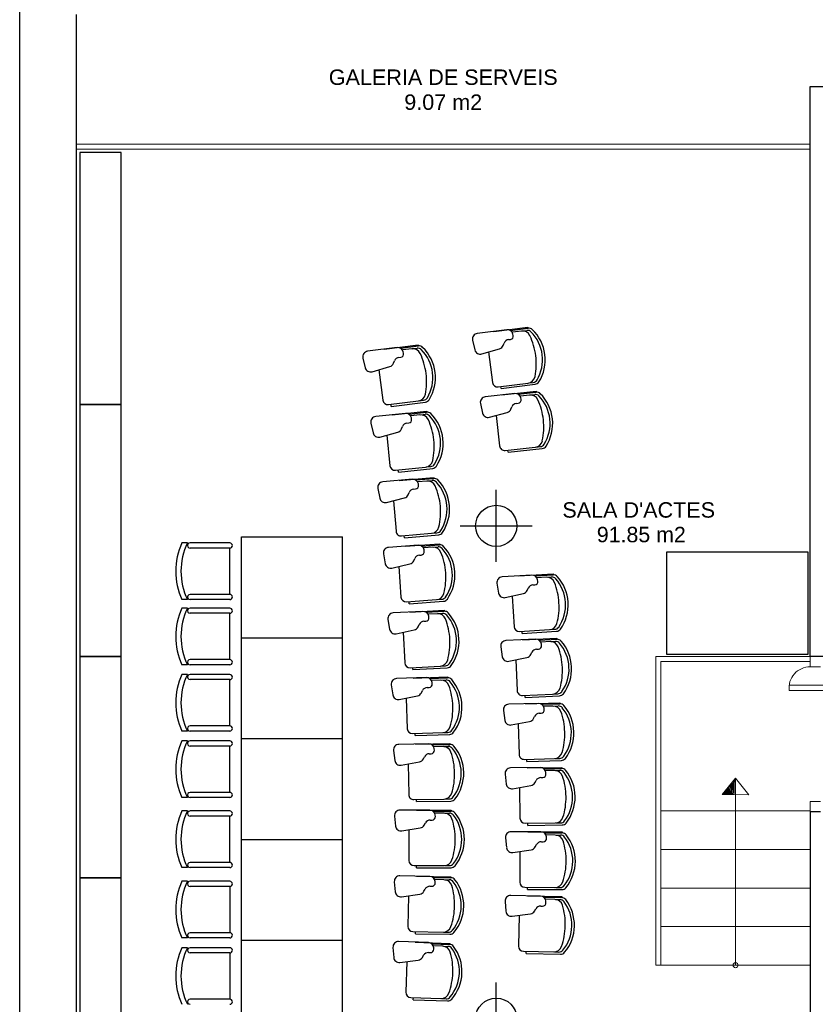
# Model space of a CAD drawing. Header units: metres. Extents: x -1 to 438, y -53 to 52.
# Tile 3 of 27: x 391 to 399, y 19 to 28. Entities that reach past the tile are written whole.
import ezdxf

# ---------------------------------------------------------------- set-up
doc = ezdxf.new("R2010")
doc.units = ezdxf.units.M
doc.linetypes.add('CONTINUA', pattern=[0])
for name, color, linetype, lineweight in [('PB MOBLES ACTUAL', 7, 'CONTINUA', 25), ('PB MURS ACTUAL', 7, 'CONTINUA', 25), ('PB TEXT ACTUAL', 7, 'CONTINUA', 25)]:
    doc.layers.add(name, color=color, linetype=linetype, lineweight=lineweight)
doc.styles.add('ARIAL', font='arial.ttf')

# ---------------------------------------------------------------- blocks, each defined once
blk = doc.blocks.new('OBJETO_COMPLEJO_12')
at = {"layer": 'PB MURS ACTUAL', "linetype": 'CONTINUA', "lineweight": 13, "transparency": 33554687}
for start, end in [(90, 270), (270, 90)]:
    blk.add_arc((398.1014, 19.0208), 0.025, start, end, dxfattribs=at)

msp = doc.modelspace()

# ---------------------------------------------------------------- linework, layer by layer
at = {"layer": 'PB MOBLES ACTUAL', "color": 180, "linetype": 'CONTINUA', "transparency": 33554687}
for p, q in [((395.8802, 25.1967), (395.592, 25.1602)), ((395.7529, 25.1807), (396.0847, 25.2227)), ((395.7529, 25.1807), (396.0847, 25.2227)), ((395.912, 25.1908), (396.0859, 25.2128)), ((396.0216, 25.1845), (395.9341, 25.1734)), ((396.0288, 25.1854), (396.0725, 25.1909)), ((396.0847, 25.2227), (396.0859, 25.2128)), ((395.5469, 25.095), (395.5696, 25.0005)), ((395.8961, 25.1014), (395.9144, 25.1037)), ((395.9416, 25.1417), (395.939, 25.1546)), ((394.8149, 25.0236), (394.5266, 24.9874)), ((394.6876, 25.0078), (395.0193, 25.0495)), ((394.6876, 25.0078), (395.0193, 25.0495)), ((394.8466, 25.0177), (395.0206, 25.0395)), ((394.9563, 25.0113), (394.8687, 25.0003)), ((394.8762, 24.9686), (394.8736, 24.9815)), ((394.9635, 25.0122), (395.0071, 25.0177)), ((395.0193, 25.0495), (395.0206, 25.0395)), ((395.6362, 24.9619), (395.8094, 25.0123)), ((395.7023, 24.9811), (395.7398, 24.6852)), ((395.8443, 25.0445), (395.853, 25.0675)), ((394.4815, 24.9223), (394.504, 24.8278)), ((394.7788, 24.8715), (394.7876, 24.8945)), ((394.8307, 24.9284), (394.849, 24.9306)), ((394.5706, 24.7891), (394.7439, 24.8393)), ((394.6367, 24.8083), (394.6739, 24.5123)), ((395.7956, 24.6418), (396.0857, 24.6785)), ((395.8233, 24.6252), (395.8207, 24.645)), ((395.8233, 24.6252), (396.155, 24.6671)), ((395.8306, 24.5633), (396.163, 24.5997)), ((395.8306, 24.5633), (396.163, 24.5997)), ((396.0929, 24.6795), (396.1365, 24.685)), ((396.163, 24.5997), (396.1641, 24.5898)), ((394.7297, 24.4689), (395.0198, 24.5053)), ((395.027, 24.5062), (395.0706, 24.5117)), ((395.9581, 24.5771), (395.6694, 24.5455)), ((395.9898, 24.5707), (396.1641, 24.5898)), ((396.0993, 24.5626), (396.0117, 24.553)), ((396.0187, 24.5212), (396.0162, 24.5341)), ((396.1066, 24.5634), (396.1503, 24.5682)), ((394.7573, 24.4522), (394.7548, 24.472)), ((394.7573, 24.4522), (395.0891, 24.4938)), ((394.7669, 24.3708), (395.0993, 24.4065)), ((394.7669, 24.3708), (395.0993, 24.4065)), ((395.0993, 24.4065), (395.1004, 24.3966)), ((395.6232, 24.4811), (395.6443, 24.3862)), ((395.9197, 24.4256), (395.9288, 24.4484)), ((395.9725, 24.4816), (395.9908, 24.4836)), ((394.8944, 24.3844), (394.6055, 24.3533)), ((394.9261, 24.3779), (395.1004, 24.3966)), ((395.0356, 24.3695), (394.9479, 24.3601)), ((394.9548, 24.3283), (394.9524, 24.3412)), ((395.0428, 24.3703), (395.0866, 24.375)), ((395.7102, 24.3465), (395.8843, 24.394)), ((395.7767, 24.3646), (395.8091, 24.0681)), ((394.5593, 24.289), (394.5802, 24.1941)), ((394.8556, 24.2329), (394.8648, 24.2557)), ((394.9085, 24.2888), (394.9269, 24.2908)), ((394.646, 24.1542), (394.8201, 24.2013)), ((394.7125, 24.1722), (394.7443, 23.8756)), ((395.8643, 24.0238), (396.1549, 24.0556)), ((395.8916, 24.0067), (395.8894, 24.0265)), ((395.8916, 24.0067), (396.224, 24.0431)), ((396.1621, 24.0564), (396.2059, 24.0612)), ((394.7994, 23.8312), (395.09, 23.8624)), ((394.8267, 23.814), (394.8245, 23.8339)), ((394.8267, 23.814), (395.1591, 23.8497)), ((395.0973, 23.8632), (395.141, 23.8679)), ((394.9625, 23.7438), (394.6732, 23.7179)), ((394.8348, 23.7325), (395.1678, 23.7623)), ((394.8348, 23.7325), (395.1678, 23.7623)), ((394.9941, 23.7367), (395.1687, 23.7523)), ((395.1678, 23.7623), (395.1687, 23.7523)), ((394.6258, 23.6544), (394.645, 23.5592)), ((394.975, 23.648), (394.9933, 23.6496)), ((395.1034, 23.7264), (395.0156, 23.7186)), ((395.0219, 23.6866), (395.0197, 23.6996)), ((395.1107, 23.7271), (395.1545, 23.731)), ((394.7101, 23.5181), (394.885, 23.5621)), ((394.9211, 23.593), (394.9307, 23.6157)), ((394.7769, 23.5349), (394.8034, 23.2378)), ((393.302, 22.2034), (393.302, 23.1834)), ((393.302, 23.1834), (394.282, 23.1834)), ((394.282, 22.2034), (394.282, 23.1834)), ((394.8577, 23.1924), (395.1488, 23.2184)), ((394.8847, 23.1747), (394.8829, 23.1947)), ((394.8847, 23.1747), (395.2177, 23.2045)), ((395.1561, 23.2191), (395.1999, 23.223)), ((392.7769, 23.1246), (392.7217, 23.1246)), ((393.1881, 23.1246), (392.8019, 23.1246)), ((393.1881, 23.0746), (392.8019, 23.0746)), ((393.1881, 22.6246), (393.1881, 23.0746)), ((395.0193, 23.1021), (394.7295, 23.0813)), ((394.8913, 23.0931), (395.2248, 23.1169)), ((394.8913, 23.0931), (395.2248, 23.1169)), ((395.0507, 23.0945), (395.2255, 23.107)), ((395.1598, 23.0822), (395.0718, 23.0759)), ((395.1671, 23.0827), (395.2109, 23.0859)), ((395.2248, 23.1169), (395.2255, 23.107)), ((394.6809, 23.0187), (394.6984, 22.9232)), ((394.9751, 22.952), (394.9851, 22.9746)), ((395.03, 23.0061), (395.0484, 23.0074)), ((395.0776, 23.0439), (395.0757, 23.0569)), ((394.7628, 22.8809), (394.9385, 22.9218)), ((394.8299, 22.8965), (394.8511, 22.599)), ((396.1226, 22.8122), (395.8327, 22.7944)), ((395.9946, 22.8045), (396.3283, 22.8251)), ((395.9946, 22.8045), (396.3283, 22.8251)), ((396.154, 22.8043), (396.329, 22.8151)), ((396.263, 22.791), (396.175, 22.7856)), ((396.2703, 22.7914), (396.3142, 22.7941)), ((396.3283, 22.8251), (396.329, 22.8151)), ((395.7835, 22.7322), (395.8001, 22.6365)), ((396.077, 22.6627), (396.0872, 22.6851)), ((396.1324, 22.7161), (396.1508, 22.7172)), ((396.1804, 22.7534), (396.1786, 22.7665)), ((393.1881, 22.6246), (392.8019, 22.6246)), ((395.864, 22.5936), (396.0401, 22.6328)), ((395.9312, 22.6086), (395.9496, 22.3108)), ((392.7769, 22.5746), (392.7217, 22.5746)), ((392.7769, 22.4907), (392.7217, 22.4907)), ((393.1881, 22.5746), (392.8019, 22.5746)), ((393.1881, 22.4907), (392.8019, 22.4907)), ((394.9046, 22.5527), (395.1961, 22.5735)), ((394.9312, 22.5345), (394.9298, 22.5545)), ((394.9312, 22.5345), (395.2647, 22.5583)), ((395.2034, 22.574), (395.2473, 22.5772)), ((393.1881, 22.4407), (392.8019, 22.4407)), ((393.1881, 21.9907), (393.1881, 22.4407)), ((395.0645, 22.4594), (394.7744, 22.4439)), ((394.9364, 22.4528), (395.2703, 22.4706)), ((394.9364, 22.4528), (395.2703, 22.4706)), ((395.0958, 22.4513), (395.2708, 22.4607)), ((395.2047, 22.4371), (395.1166, 22.4324)), ((395.1218, 22.4002), (395.1201, 22.4133)), ((395.2119, 22.4375), (395.2559, 22.4398)), ((395.2703, 22.4706), (395.2708, 22.4607)), ((394.7247, 22.3821), (394.7405, 22.2863)), ((395.0177, 22.3102), (395.0281, 22.3326)), ((395.0735, 22.3633), (395.0919, 22.3643)), ((394.8042, 22.2429), (394.9806, 22.2807)), ((394.8715, 22.2573), (394.8874, 21.9594)), ((396.0025, 22.264), (396.2943, 22.2819)), ((396.029, 22.2456), (396.0278, 22.2655)), ((396.029, 22.2456), (396.3627, 22.2661)), ((396.3016, 22.2824), (396.3455, 22.2851)), ((393.302, 22.2034), (394.282, 22.2034)), ((393.302, 21.2234), (393.302, 22.2034)), ((393.302, 22.2034), (394.282, 22.2034)), ((394.282, 21.2234), (394.282, 22.2034)), ((395.8201, 22.1146), (395.835, 22.0187)), ((396.1605, 22.1889), (395.8703, 22.176)), ((396.0324, 22.1834), (396.3664, 22.1983)), ((396.0324, 22.1834), (396.3664, 22.1983)), ((396.1917, 22.1805), (396.3669, 22.1883)), ((396.3005, 22.1654), (396.2124, 22.1614)), ((396.2173, 22.1292), (396.2157, 22.1423)), ((396.3078, 22.1657), (396.3517, 22.1676)), ((396.3664, 22.1983), (396.3669, 22.1883)), ((396.1124, 22.0402), (396.123, 22.0624)), ((396.1687, 22.0927), (396.1871, 22.0935)), ((392.7769, 21.9407), (392.7217, 21.9407)), ((393.1881, 21.9907), (392.8019, 21.9907)), ((393.1881, 21.9407), (392.8019, 21.9407)), ((394.94, 21.9122), (395.2319, 21.9278)), ((395.2392, 21.9282), (395.2832, 21.9306)), ((395.8983, 21.9747), (396.075, 22.0109)), ((395.9657, 21.9885), (395.9791, 21.6905)), ((392.7769, 21.8464), (392.7217, 21.8464)), ((393.1881, 21.8464), (392.8019, 21.8464)), ((394.9664, 21.8936), (394.9653, 21.9135)), ((394.9664, 21.8936), (395.3002, 21.9114)), ((394.9701, 21.8117), (395.3043, 21.8237)), ((394.9701, 21.8117), (395.3043, 21.8237)), ((395.3043, 21.8237), (395.3046, 21.8137)), ((393.1881, 21.7964), (392.8019, 21.7964)), ((393.1881, 21.3464), (393.1881, 21.7964)), ((394.7572, 21.7449), (394.7713, 21.6488)), ((395.0983, 21.8161), (394.8079, 21.8058)), ((395.1294, 21.8074), (395.3046, 21.8137)), ((395.238, 21.7913), (395.1499, 21.7881)), ((395.1545, 21.7559), (395.153, 21.769)), ((395.2453, 21.7915), (395.2893, 21.7931)), ((394.8341, 21.6043), (395.0112, 21.6389)), ((395.0488, 21.6678), (395.0596, 21.6899)), ((395.1056, 21.7198), (395.124, 21.7205)), ((396.0312, 21.6428), (396.3233, 21.6559)), ((396.0574, 21.624), (396.0565, 21.6439)), ((396.0574, 21.624), (396.3914, 21.6389)), ((396.3305, 21.6562), (396.3745, 21.6582)), ((394.9017, 21.6175), (394.9123, 21.3194)), ((396.188, 21.5651), (395.8975, 21.557)), ((396.0597, 21.5617), (396.394, 21.5711)), ((396.0597, 21.5617), (396.394, 21.5711)), ((396.219, 21.5562), (396.3942, 21.5611)), ((396.3275, 21.5392), (396.2393, 21.5367)), ((396.3348, 21.5394), (396.3788, 21.5406)), ((396.394, 21.5711), (396.3942, 21.5611)), ((395.8463, 21.4966), (395.8597, 21.4003)), ((396.1373, 21.4172), (396.1483, 21.4393)), ((396.1945, 21.4688), (396.2129, 21.4693)), ((396.2437, 21.5044), (396.2423, 21.5175)), ((393.1881, 21.3464), (392.8019, 21.3464)), ((395.9221, 21.3553), (396.0995, 21.3886)), ((395.9898, 21.368), (395.9981, 21.0698)), ((392.7769, 21.2964), (392.7217, 21.2964)), ((393.1881, 21.2964), (392.8019, 21.2964)), ((394.9641, 21.2712), (395.2562, 21.2816)), ((394.9901, 21.2521), (394.9894, 21.2721)), ((394.9901, 21.2521), (395.3242, 21.264)), ((395.2635, 21.2819), (395.3075, 21.2834)), ((392.7769, 21.2007), (392.7217, 21.2007)), ((393.1881, 21.2007), (392.8019, 21.2007)), ((393.1881, 21.1507), (392.8019, 21.1507)), ((393.1881, 20.7007), (393.1881, 21.1507)), ((393.302, 20.2434), (393.302, 21.2234)), ((393.302, 21.2234), (394.282, 21.2234)), ((393.302, 21.2234), (394.282, 21.2234)), ((394.282, 20.2434), (394.282, 21.2234)), ((395.1206, 21.1723), (394.8301, 21.1671)), ((394.9924, 21.1702), (395.3267, 21.1762)), ((394.9924, 21.1702), (395.3267, 21.1762)), ((395.1516, 21.163), (395.3268, 21.1662)), ((395.3267, 21.1762), (395.3268, 21.1662)), ((394.7783, 21.1072), (394.7907, 21.0108)), ((395.1262, 21.0759), (395.1446, 21.0762)), ((395.2599, 21.145), (395.1717, 21.1434)), ((395.1758, 21.1111), (395.1745, 21.1242)), ((395.2672, 21.1451), (395.3112, 21.1459)), ((394.8527, 20.9652), (395.0303, 20.9966)), ((394.9205, 20.9772), (394.9258, 20.6789)), ((395.0685, 21.0249), (395.0797, 21.0468)), ((396.0495, 21.0212), (396.3417, 21.0294)), ((396.0754, 21.002), (396.0748, 21.0219)), ((396.0754, 21.002), (396.4096, 21.0113)), ((396.349, 21.0296), (396.393, 21.0308)), ((395.8622, 20.8781), (395.8739, 20.7817)), ((396.2049, 20.9409), (395.9144, 20.9377)), ((396.0767, 20.9397), (396.411, 20.9434)), ((396.0767, 20.9397), (396.411, 20.9434)), ((396.2358, 20.9315), (396.4111, 20.9334)), ((396.344, 20.9127), (396.2558, 20.9117)), ((396.2596, 20.8793), (396.2585, 20.8924)), ((396.3513, 20.9127), (396.3953, 20.9132)), ((396.411, 20.9434), (396.4111, 20.9334)), ((396.1518, 20.7939), (396.1631, 20.8158)), ((396.2098, 20.8445), (396.2283, 20.8447)), ((393.1881, 20.7007), (392.8019, 20.7007)), ((395.9356, 20.7356), (396.1135, 20.7659)), ((396.0035, 20.7472), (396.0068, 20.4489)), ((392.7769, 20.6507), (392.7217, 20.6507)), ((393.1881, 20.6507), (392.8019, 20.6507)), ((394.9767, 20.6298), (395.269, 20.635)), ((395.0024, 20.6103), (395.002, 20.6303)), ((395.0024, 20.6103), (395.3367, 20.6162)), ((395.2763, 20.6352), (395.3203, 20.636)), ((392.7769, 20.5193), (392.7217, 20.5193)), ((393.1881, 20.5193), (392.8019, 20.5193)), ((395.1314, 20.5282), (394.8409, 20.5282)), ((395.0032, 20.5284), (395.3375, 20.5284)), ((395.0032, 20.5284), (395.3375, 20.5284)), ((395.1622, 20.5184), (395.3375, 20.5184)), ((395.2702, 20.4984), (395.182, 20.4984)), ((395.2775, 20.4984), (395.3215, 20.4984)), ((395.3375, 20.5284), (395.3375, 20.5184)), ((393.1881, 20.4693), (392.8019, 20.4693)), ((393.1881, 20.0193), (393.1881, 20.4693)), ((394.788, 20.4692), (394.7987, 20.3726)), ((395.0767, 20.3817), (395.0883, 20.4035)), ((395.1353, 20.4317), (395.1537, 20.4317)), ((395.1855, 20.466), (395.1845, 20.4791)), ((396.0574, 20.3994), (396.3497, 20.4027)), ((396.0829, 20.3797), (396.0826, 20.3997)), ((396.3569, 20.4028), (396.4009, 20.4033)), ((394.8599, 20.3259), (395.038, 20.3542)), ((394.9279, 20.3367), (394.9279, 20.0384)), ((396.2114, 20.3165), (395.9208, 20.3182)), ((396.0829, 20.3797), (396.4172, 20.3834)), ((396.0831, 20.3175), (396.4175, 20.3156)), ((396.0831, 20.3175), (396.4175, 20.3156)), ((396.2421, 20.3066), (396.4174, 20.3056)), ((396.4175, 20.3156), (396.4174, 20.3056)), ((393.302, 20.2434), (394.282, 20.2434)), ((393.302, 19.2634), (393.302, 20.2434)), ((393.302, 20.2434), (394.282, 20.2434)), ((394.282, 19.2634), (394.282, 20.2434)), ((395.8676, 20.2595), (395.8777, 20.1629)), ((396.2147, 20.22), (396.2331, 20.2199)), ((396.35, 20.2859), (396.2618, 20.2864)), ((396.2651, 20.254), (396.2641, 20.2672)), ((396.3573, 20.2859), (396.4013, 20.2856)), ((395.9387, 20.1158), (396.117, 20.143)), ((396.0067, 20.1262), (396.005, 19.8279)), ((396.1558, 20.1704), (396.1675, 20.1921)), ((393.1881, 20.0193), (392.8019, 20.0193)), ((392.7769, 19.9693), (392.7217, 19.9693)), ((393.1881, 19.9693), (392.8019, 19.9693)), ((394.9779, 19.9884), (395.2702, 19.9884)), ((395.0032, 19.9684), (395.0032, 19.9884)), ((395.0032, 19.9684), (395.3375, 19.9684)), ((395.2775, 19.9884), (395.3215, 19.9884)), ((392.7769, 19.836), (392.7217, 19.836)), ((393.1881, 19.836), (392.8019, 19.836)), ((394.7864, 19.8311), (394.7953, 19.7344)), ((395.1308, 19.884), (394.8403, 19.8892)), ((395.0025, 19.8865), (395.3368, 19.8805)), ((395.0025, 19.8865), (395.3368, 19.8805)), ((395.1614, 19.8736), (395.3367, 19.8705)), ((395.269, 19.8517), (395.1808, 19.8533)), ((395.1837, 19.8208), (395.1829, 19.834)), ((395.2763, 19.8516), (395.3203, 19.8508)), ((395.3368, 19.8805), (395.3367, 19.8705)), ((393.1881, 19.786), (392.8019, 19.786)), ((393.1881, 19.786), (393.1881, 19.336)), ((395.0734, 19.7385), (395.0854, 19.7601)), ((395.1329, 19.7874), (395.1513, 19.7871)), ((396.0548, 19.7776), (396.3471, 19.7759)), ((396.0799, 19.7575), (396.08, 19.7775)), ((396.0799, 19.7575), (396.4143, 19.7556)), ((396.3543, 19.7759), (396.3984, 19.7757)), ((394.8556, 19.6866), (395.0343, 19.7116)), ((394.9238, 19.6961), (394.9185, 19.3979)), ((395.8627, 19.6408), (395.8712, 19.5441)), ((396.2074, 19.6921), (395.9169, 19.6987)), ((396.0791, 19.6952), (396.4134, 19.6877)), ((396.0791, 19.6952), (396.4134, 19.6877)), ((396.2379, 19.6816), (396.4132, 19.6777)), ((396.3454, 19.6592), (396.2573, 19.6612)), ((396.26, 19.6287), (396.2593, 19.6419)), ((396.3527, 19.659), (396.3967, 19.6581)), ((396.4134, 19.6877), (396.4132, 19.6777)), ((396.1493, 19.5469), (396.1614, 19.5684)), ((396.209, 19.5956), (396.2275, 19.5951)), ((395.9313, 19.496), (396.1101, 19.5202)), ((395.9996, 19.5053), (395.9929, 19.207)), ((393.1881, 19.336), (392.8019, 19.336)), ((394.9676, 19.347), (395.2599, 19.3418)), ((394.9925, 19.3265), (394.9929, 19.3465)), ((395.2672, 19.3416), (395.3112, 19.3409)), ((392.7769, 19.286), (392.7217, 19.286)), ((393.1881, 19.286), (392.8019, 19.286)), ((393.302, 18.2834), (393.302, 19.2634)), ((393.302, 19.2634), (394.282, 19.2634)), ((393.302, 19.2634), (394.282, 19.2634)), ((394.282, 18.2834), (394.282, 19.2634)), ((395.1186, 19.2399), (394.8283, 19.2503)), ((394.9904, 19.2446), (395.3246, 19.2327)), ((394.9904, 19.2446), (395.3246, 19.2327)), ((394.9925, 19.3265), (395.3268, 19.3206)), ((392.7769, 19.1903), (392.7217, 19.1903)), ((393.1881, 19.1903), (392.8019, 19.1903)), ((394.7733, 19.1932), (394.7805, 19.0963)), ((395.119, 19.1433), (395.1374, 19.1426)), ((395.149, 19.229), (395.3242, 19.2227)), ((395.2562, 19.2051), (395.1681, 19.2083)), ((395.1704, 19.1758), (395.1699, 19.189)), ((395.2635, 19.2049), (395.3075, 19.2033)), ((395.3246, 19.2327), (395.3242, 19.2227)), ((396.0417, 19.1559), (396.334, 19.1493)), ((396.0666, 19.1353), (396.067, 19.1553)), ((396.3412, 19.1492), (396.3852, 19.1482)), ((393.1881, 19.1403), (392.8019, 19.1403)), ((393.1881, 19.1403), (393.1881, 18.6903)), ((394.84, 19.0474), (395.0191, 19.0693)), ((394.9084, 19.0558), (394.8977, 18.7576)), ((395.0587, 19.0955), (395.071, 19.1168)), ((396.0666, 19.1353), (396.4008, 19.1278)), ((393.1881, 18.6903), (392.8019, 18.6903)), ((394.9459, 18.7059), (395.238, 18.6955)), ((394.9705, 18.685), (394.9712, 18.705)), ((394.9705, 18.685), (395.3046, 18.6731)), ((395.2453, 18.6952), (395.2893, 18.6936))]:
    msp.add_line(p, q, dxfattribs=at)
at = {"layer": 'PB MOBLES ACTUAL', "linetype": 'CONTINUA', "transparency": 33554687}
for points in [[(391.7318, 26.9196), (391.7318, 24.4696), (392.1318, 24.4696), (392.1318, 26.9196), (391.7318, 26.9196)], [(391.7318, 24.4696), (391.7318, 22.0196), (392.1318, 22.0196), (392.1318, 24.4696), (391.7318, 24.4696)], [(398.8043, 22.0398), (397.4343, 22.0398), (397.4343, 23.0398), (398.8043, 23.0398), (398.8043, 22.0398)], [(391.7318, 22.0196), (391.7318, 19.8696), (392.1318, 19.8696), (392.1318, 22.0196), (391.7318, 22.0196)], [(391.7318, 19.8696), (391.7318, 17.7196), (392.1318, 17.7196), (392.1318, 19.8696), (391.7318, 19.8696)]]:
    msp.add_lwpolyline(points, close=True, dxfattribs=at)
at = {"layer": 'PB MOBLES ACTUAL', "color": 180, "linetype": 'CONTINUA', "transparency": 33554687}
for centre, radius, start, end in [((395.8869, 25.1439), 0.0532, 11.65169, 97.21288), ((396.0317, 25.1051), 0.08, 25.45478, 97.21288), ((396.0788, 25.1413), 0.05, 45.15368, 97.21288), ((396.0922, 25.1632), 0.05, 46.09805, 97.21288), ((395.8437, 24.9049), 0.3834, 7.21288, 45.15368), ((395.8437, 24.9049), 0.4084, 7.21288, 46.09805), ((395.5987, 25.1074), 0.0532, 97.21288, 193.50027), ((395.9028, 25.0486), 0.0532, 97.16339, 159.19937), ((395.9105, 25.1353), 0.0318, 277.16339, 11.65169), ((395.5311, 24.8669), 0.6343, 7.07978, 25.45478), ((394.5332, 24.9347), 0.0532, 97.15277, 193.44017), ((394.8215, 24.9708), 0.0532, 11.59158, 97.15277), ((394.9662, 24.9319), 0.08, 25.39467, 97.15277), ((395.0134, 24.9681), 0.05, 45.09358, 97.15278), ((395.0268, 24.9899), 0.05, 46.03795, 97.15278), ((394.778, 24.7319), 0.3834, 7.15278, 45.09358), ((394.778, 24.7319), 0.4084, 7.15278, 46.03795), ((395.6213, 25.0129), 0.0532, 193.50027, 286.22515), ((395.7946, 25.0634), 0.0532, 286.22515, 339.19937), ((394.8373, 24.8756), 0.0532, 97.10328, 159.13926), ((394.845, 24.9622), 0.0318, 277.10328, 11.59158), ((394.4654, 24.6942), 0.6343, 7.01967, 25.39467), ((395.5315, 24.864), 0.6343, 348.97099, 7.34599), ((395.8437, 24.9049), 0.3834, 329.27208, 7.21288), ((395.8437, 24.9049), 0.4084, 328.32771, 7.21288), ((394.5558, 24.8402), 0.0532, 193.44017, 286.16505), ((394.7291, 24.8904), 0.0532, 286.16505, 339.13926), ((394.4658, 24.6913), 0.6343, 348.91088, 7.28588), ((394.778, 24.7319), 0.3834, 329.21197, 7.15278), ((394.778, 24.7319), 0.4084, 328.2676, 7.15278), ((396.0756, 24.7579), 0.08, 277.21288, 348.97099), ((396.1303, 24.7346), 0.05, 277.21288, 329.27208), ((395.7894, 24.6914), 0.05, 187.21288, 277.21288), ((396.1487, 24.7168), 0.05, 277.21288, 328.32771), ((394.7235, 24.5185), 0.05, 187.15278, 277.15278), ((395.0098, 24.5847), 0.08, 277.15278, 348.91088), ((395.0644, 24.5613), 0.05, 277.15277, 329.21197), ((395.0828, 24.5434), 0.05, 277.15278, 328.2676), ((395.6751, 24.4926), 0.0532, 96.25116, 192.53855), ((395.9639, 24.5242), 0.0532, 10.68997, 96.25116), ((395.9874, 24.5153), 0.0318, 276.20167, 10.68997), ((396.1081, 24.4831), 0.08, 24.49306, 96.25116), ((396.1558, 24.5185), 0.05, 44.19197, 96.25116), ((396.1695, 24.5401), 0.05, 45.13634, 96.25116), ((395.6036, 24.2532), 0.6343, 6.11806, 24.49306), ((395.9167, 24.2861), 0.3834, 6.25116, 44.19197), ((395.9167, 24.2861), 0.4084, 6.25116, 45.13634), ((395.8703, 24.4453), 0.0532, 285.26343, 338.23765), ((395.9782, 24.4287), 0.0532, 96.20167, 158.23765), ((394.6112, 24.3004), 0.0532, 96.13095, 192.41834), ((394.9001, 24.3315), 0.0532, 10.56976, 96.13095), ((394.9235, 24.3224), 0.0318, 276.08145, 10.56976), ((395.0441, 24.29), 0.08, 24.37285, 96.13095), ((395.0919, 24.3253), 0.05, 44.07175, 96.13095), ((395.1057, 24.3469), 0.05, 45.01612, 96.13095), ((394.5392, 24.0612), 0.6343, 5.99785, 24.37285), ((394.8523, 24.0934), 0.3834, 6.13095, 44.07175), ((394.8523, 24.0934), 0.4084, 6.13095, 45.01612), ((395.6962, 24.3978), 0.0532, 192.53855, 285.26343), ((395.6039, 24.2503), 0.6343, 348.00927, 6.38427), ((395.9167, 24.2861), 0.3834, 328.31036, 6.25116), ((395.9167, 24.2861), 0.4084, 327.36599, 6.25116), ((394.8063, 24.2527), 0.0532, 285.14322, 338.11744), ((394.9142, 24.2359), 0.0532, 96.08145, 158.11744), ((394.6321, 24.2056), 0.0532, 192.41834, 285.14322), ((394.5395, 24.0583), 0.6343, 347.88905, 6.26405), ((394.8523, 24.0934), 0.3834, 328.19015, 6.13095), ((394.8523, 24.0934), 0.4084, 327.24578, 6.13095), ((396.1462, 24.1351), 0.08, 276.25116, 348.00927), ((395.8588, 24.0735), 0.05, 186.25116, 276.25116), ((396.2004, 24.1109), 0.05, 276.25116, 328.31036), ((396.2185, 24.0928), 0.05, 276.25116, 327.36599), ((394.794, 23.8809), 0.05, 186.13095, 276.13095), ((395.0815, 23.942), 0.08, 276.13095, 347.88905), ((395.1357, 23.9176), 0.05, 276.13095, 328.19015), ((395.1538, 23.8995), 0.05, 276.13095, 327.24578), ((394.9673, 23.6908), 0.0532, 9.54793, 95.10912), ((395.1732, 23.7025), 0.05, 43.9943, 95.10913), ((394.9153, 23.4536), 0.4084, 5.10912, 43.9943), ((394.6779, 23.6649), 0.0532, 95.10913, 191.39652), ((394.9797, 23.595), 0.0532, 95.05963, 157.09561), ((394.9905, 23.6813), 0.0318, 275.05963, 9.54793), ((395.1105, 23.6467), 0.08, 23.35102, 95.10913), ((395.159, 23.6812), 0.05, 43.04993, 95.10912), ((394.6016, 23.427), 0.6343, 4.97602, 23.35102), ((394.9153, 23.4536), 0.3834, 5.10912, 43.04993), ((394.6971, 23.5697), 0.0532, 191.39652, 284.1214), ((394.8721, 23.6137), 0.0532, 284.1214, 337.09561), ((394.6019, 23.4241), 0.6343, 346.86723, 5.24223), ((394.9153, 23.4536), 0.3834, 327.16832, 5.10912), ((394.9153, 23.4536), 0.4084, 326.22395, 5.10912), ((395.1417, 23.2981), 0.08, 275.10913, 346.86723), ((394.8532, 23.2422), 0.05, 185.10912, 275.10912), ((395.1955, 23.2728), 0.05, 275.10913, 327.16832), ((395.2132, 23.2543), 0.05, 275.10913, 326.22395), ((393.3379, 22.8496), 0.6748, 155.94939, 204.05061), ((393.3379, 22.8496), 0.6248, 153.886, 206.114), ((392.8019, 23.0996), 0.025, 89.99934, 270.00007), ((393.1881, 23.0996), 0.025, 269.99997, 89.99949), ((394.7333, 23.0283), 0.0532, 94.0873, 190.37469), ((395.023, 23.049), 0.0532, 8.52611, 94.0873), ((395.1655, 23.0024), 0.08, 22.3292, 94.0873), ((395.2145, 23.036), 0.05, 42.0281, 94.0873), ((395.2291, 23.0571), 0.05, 42.97247, 94.0873), ((394.9668, 22.8128), 0.3834, 4.0873, 42.0281), ((394.9668, 22.8128), 0.4084, 4.0873, 42.97247), ((395.0337, 22.953), 0.0532, 94.0378, 156.07379), ((395.0461, 23.0391), 0.0318, 274.0378, 8.52611), ((394.6527, 22.7918), 0.6343, 3.9542, 22.3292), ((394.7507, 22.9327), 0.0532, 190.37469, 283.09957), ((394.9265, 22.9736), 0.0532, 283.09957, 336.07379), ((394.6529, 22.7889), 0.6343, 345.8454, 4.2204), ((394.9668, 22.8128), 0.3834, 326.1465, 4.0873), ((394.9668, 22.8128), 0.4084, 325.20213, 4.0873), ((395.8359, 22.7413), 0.0532, 93.52089, 189.80828), ((396.1259, 22.7591), 0.0532, 7.9597, 93.52089), ((396.2679, 22.7111), 0.08, 21.76279, 93.52089), ((396.3172, 22.7442), 0.05, 41.46169, 93.52089), ((396.332, 22.7652), 0.05, 42.40606, 93.52089), ((396.0674, 22.5235), 0.4084, 3.52089, 42.40606), ((396.1356, 22.663), 0.0532, 93.4714, 155.50738), ((396.1489, 22.749), 0.0318, 273.4714, 7.9597), ((395.7531, 22.5056), 0.6343, 3.38779, 21.76279), ((396.0674, 22.5235), 0.3834, 3.52089, 41.46169), ((392.8019, 22.5996), 0.025, 90.00011, 270.00055), ((393.1881, 22.5996), 0.025, 270, 90), ((394.901, 22.6025), 0.05, 184.0873, 274.0873), ((395.1904, 22.6533), 0.08, 274.0873, 345.8454), ((395.2437, 22.627), 0.05, 274.0873, 326.1465), ((395.8525, 22.6456), 0.0532, 189.80828, 282.53316), ((396.0286, 22.6847), 0.0532, 282.53316, 335.50738), ((393.3379, 22.2157), 0.6748, 155.94939, 204.05061), ((393.3379, 22.2157), 0.6248, 153.886, 206.114), ((392.8019, 22.4657), 0.025, 89.99934, 270.00007), ((393.1881, 22.4657), 0.025, 269.99997, 89.99949), ((395.2612, 22.6082), 0.05, 274.0873, 325.20213), ((395.7532, 22.5027), 0.6343, 345.27899, 3.65399), ((396.0674, 22.5235), 0.3834, 325.58009, 3.52089), ((396.0674, 22.5235), 0.4084, 324.63572, 3.52089), ((394.7772, 22.3908), 0.0532, 93.06548, 189.35287), ((395.0673, 22.4063), 0.0532, 7.50428, 93.06548), ((395.0902, 22.396), 0.0318, 273.01598, 7.50428), ((395.209, 22.3572), 0.08, 21.30737, 93.06547), ((395.2586, 22.3899), 0.05, 41.00628, 93.06547), ((395.2735, 22.4107), 0.05, 41.95065, 93.06547), ((395.0069, 22.1711), 0.3834, 3.06548, 41.00628), ((395.0069, 22.1711), 0.4084, 3.06548, 41.95065), ((394.9694, 22.3327), 0.0532, 282.07775, 335.05196), ((395.0763, 22.3102), 0.0532, 93.01598, 155.05196), ((394.6925, 22.1558), 0.6343, 2.93237, 21.30737), ((395.9995, 22.3139), 0.05, 183.52089, 273.52089), ((396.2894, 22.3618), 0.08, 273.52089, 345.27899), ((396.3424, 22.335), 0.05, 273.52089, 325.58009), ((394.793, 22.2949), 0.0532, 189.35287, 282.07775), ((396.3597, 22.316), 0.05, 273.52089, 324.63572), ((394.6927, 22.1528), 0.6343, 344.82358, 3.19858), ((395.0069, 22.1711), 0.3834, 325.12467, 3.06548), ((395.0069, 22.1711), 0.4084, 324.1803, 3.06548), ((395.8727, 22.1228), 0.0532, 92.55917, 188.84656), ((396.1629, 22.1358), 0.0532, 6.99798, 92.55917), ((396.1857, 22.1253), 0.0318, 272.50968, 6.99798), ((396.3041, 22.0854), 0.08, 20.80107, 92.55917), ((396.354, 22.1177), 0.05, 40.49998, 92.55917), ((396.3691, 22.1384), 0.05, 41.44435, 92.55917), ((395.7859, 21.8886), 0.6343, 2.42607, 20.80107), ((396.1004, 21.9012), 0.3834, 2.55917, 40.49998), ((396.1004, 21.9012), 0.4084, 2.55917, 41.44435), ((395.8876, 22.0268), 0.0532, 188.84656, 281.57144), ((396.0643, 22.063), 0.0532, 281.57144, 334.54566), ((396.171, 22.0396), 0.0532, 92.50968, 154.54566), ((392.8019, 21.9657), 0.025, 90.00011, 270.00055), ((393.1881, 21.9657), 0.025, 270, 90), ((394.9374, 21.9621), 0.05, 183.06548, 273.06547), ((395.2277, 22.0077), 0.08, 273.06548, 344.82358), ((395.2805, 21.9805), 0.05, 273.06547, 325.12467), ((395.2976, 21.9614), 0.05, 273.06547, 324.1803), ((396.1004, 21.9012), 0.3834, 324.61837, 2.55917), ((396.1004, 21.9012), 0.4084, 323.674, 2.55917), ((393.3379, 21.5714), 0.6748, 155.94939, 204.05061), ((393.3379, 21.5714), 0.6248, 153.886, 206.114), ((392.8019, 21.8214), 0.025, 89.99934, 270.00007), ((393.1881, 21.8214), 0.025, 269.99997, 89.99949), ((395.786, 21.8856), 0.6343, 344.31728, 2.69228), ((394.8098, 21.7526), 0.0532, 92.04365, 188.33104), ((395.1002, 21.763), 0.0532, 6.48246, 92.04365), ((395.1229, 21.7523), 0.0318, 271.99415, 6.48246), ((395.2409, 21.7113), 0.08, 20.28555, 92.04365), ((395.2911, 21.7431), 0.05, 39.98445, 92.04365), ((395.3064, 21.7637), 0.05, 40.92882, 92.04365), ((394.7209, 21.5191), 0.6343, 1.91055, 20.28555), ((395.0356, 21.5289), 0.3834, 2.04365, 39.98445), ((395.0356, 21.5289), 0.4084, 2.04365, 40.92882), ((394.8239, 21.6565), 0.0532, 188.33104, 281.05592), ((395.001, 21.6911), 0.0532, 281.05592, 334.03014), ((395.1074, 21.6667), 0.0532, 91.99415, 154.03014), ((396.029, 21.6928), 0.05, 182.55917, 272.55917), ((396.3197, 21.7358), 0.08, 272.55917, 344.31728), ((396.3723, 21.7081), 0.05, 272.55917, 324.61837), ((396.3892, 21.6888), 0.05, 272.55917, 323.674), ((394.721, 21.5162), 0.6343, 343.80175, 2.17675), ((395.0356, 21.5289), 0.3834, 324.10285, 2.04365), ((395.0356, 21.5289), 0.4084, 323.15848, 2.04365), ((395.899, 21.5039), 0.0532, 91.59746, 187.88485), ((396.1894, 21.512), 0.0532, 6.03627, 91.59746), ((396.3297, 21.4592), 0.08, 19.83935, 91.59746), ((396.3802, 21.4906), 0.05, 39.53826, 91.59746), ((396.3956, 21.5111), 0.05, 40.48263, 91.59746), ((396.123, 21.2784), 0.4084, 1.59746, 40.48263), ((396.1959, 21.4156), 0.0532, 91.54796, 153.58395), ((396.2121, 21.5011), 0.0318, 271.54796, 6.03627), ((395.8083, 21.2711), 0.6343, 1.46435, 19.83935), ((396.123, 21.2784), 0.3834, 1.59746, 39.53826), ((392.8019, 21.3214), 0.025, 90.00011, 270.00055), ((393.1881, 21.3214), 0.025, 270, 90), ((395.9123, 21.4076), 0.0532, 187.88485, 280.60973), ((396.0897, 21.4408), 0.0532, 280.60973, 333.58395), ((394.9623, 21.3211), 0.05, 182.04365, 272.04365), ((395.2534, 21.3615), 0.08, 272.04365, 343.80175), ((395.3057, 21.3334), 0.05, 272.04365, 324.10285), ((395.3224, 21.314), 0.05, 272.04365, 323.15848), ((395.8084, 21.2681), 0.6343, 343.35556, 1.73056), ((396.123, 21.2784), 0.3834, 323.65666, 1.59746), ((396.123, 21.2784), 0.4084, 322.71228, 1.59746), ((393.3379, 20.9257), 0.6748, 155.94939, 204.05061), ((393.3379, 20.9257), 0.6248, 153.886, 206.114), ((392.8019, 21.1757), 0.025, 89.99934, 270.00007), ((393.1881, 21.1757), 0.025, 269.99997, 89.99949), ((394.8311, 21.1139), 0.0532, 91.02182, 187.30922), ((395.1215, 21.1191), 0.0532, 5.46063, 91.02182), ((395.3277, 21.1162), 0.05, 39.907, 91.02183), ((395.1271, 21.0227), 0.0532, 90.97233, 153.00831), ((395.1441, 21.108), 0.0318, 270.97233, 5.46063), ((395.2613, 21.065), 0.08, 19.26372, 91.02183), ((395.312, 21.0959), 0.05, 38.96263, 91.02183), ((394.738, 20.8821), 0.6343, 0.88872, 19.26372), ((395.0528, 20.8862), 0.3834, 1.02182, 38.96263), ((395.0528, 20.8862), 0.4084, 1.02183, 39.907), ((396.0481, 21.0712), 0.05, 181.59746, 271.59746), ((396.3395, 21.1094), 0.08, 271.59746, 343.35556), ((394.8434, 21.0176), 0.0532, 187.30922, 280.0341), ((395.0211, 21.049), 0.0532, 280.0341, 333.00831), ((396.3916, 21.0808), 0.05, 271.59746, 323.65666), ((396.4082, 21.0613), 0.05, 271.59746, 322.71228), ((394.7381, 20.8791), 0.6343, 342.77993, 1.15493), ((395.0528, 20.8862), 0.3834, 323.08102, 1.02182), ((395.0528, 20.8862), 0.4084, 322.13665, 1.02183), ((395.915, 20.8845), 0.0532, 90.63574, 186.92313), ((396.2055, 20.8877), 0.0532, 5.07455, 90.63574), ((396.2279, 20.8765), 0.0318, 270.58624, 5.07455), ((396.3449, 20.8327), 0.08, 18.87764, 90.63574), ((396.3958, 20.8632), 0.05, 38.57654, 90.63574), ((396.4117, 20.8834), 0.05, 39.52091, 90.63574), ((396.1352, 20.6553), 0.3834, 0.63574, 38.57654), ((396.1352, 20.6553), 0.4084, 0.63574, 39.52091), ((395.9267, 20.7881), 0.0532, 186.92313, 279.64801), ((396.1045, 20.8183), 0.0532, 279.64801, 332.62223), ((396.2104, 20.7913), 0.0532, 90.58624, 152.62223), ((395.8204, 20.6533), 0.6343, 0.50264, 18.87764), ((392.8019, 20.6757), 0.025, 90.00011, 270.00055), ((393.1881, 20.6757), 0.025, 270, 90), ((394.9758, 20.6798), 0.05, 181.02182, 271.02183), ((395.2675, 20.715), 0.08, 271.02182, 342.77993), ((395.3194, 20.686), 0.05, 271.02183, 323.08102), ((395.3358, 20.6662), 0.05, 271.02183, 322.13665), ((395.8204, 20.6504), 0.6343, 342.39384, 0.76884), ((396.1352, 20.6553), 0.3834, 322.69494, 0.63574), ((396.1352, 20.6553), 0.4084, 321.75057, 0.63574), ((393.3379, 20.2443), 0.6748, 155.94939, 204.05061), ((393.3379, 20.2443), 0.6248, 153.886, 206.114), ((392.8019, 20.4943), 0.025, 89.99934, 270.00007), ((393.1881, 20.4943), 0.025, 269.99997, 89.99949), ((394.8409, 20.475), 0.0532, 90, 186.28739), ((395.1314, 20.475), 0.0532, 4.43881, 90), ((395.2702, 20.4184), 0.08, 18.2419, 90), ((395.3215, 20.4484), 0.05, 37.9408, 90), ((395.3375, 20.4684), 0.05, 38.88517, 90), ((395.0585, 20.2434), 0.4084, 0, 38.88517), ((395.1352, 20.3785), 0.0532, 89.9505, 151.98649), ((395.1537, 20.4635), 0.0318, 269.9505, 4.43881), ((394.7437, 20.2448), 0.6343, 359.8669, 18.2419), ((395.0585, 20.2434), 0.3834, 0, 37.9408), ((396.0568, 20.4494), 0.05, 180.63574, 270.63574), ((396.3488, 20.4827), 0.08, 270.63574, 342.39384), ((396.4004, 20.4533), 0.05, 270.63574, 322.69494), ((396.4166, 20.4334), 0.05, 270.63574, 321.75057), ((394.8515, 20.3784), 0.0532, 186.28739, 279.01227), ((395.0297, 20.4067), 0.0532, 279.01227, 331.98649), ((395.9205, 20.265), 0.0532, 89.67402, 185.96141), ((396.2111, 20.2634), 0.0532, 4.11283, 89.67402), ((396.4171, 20.2556), 0.05, 38.55919, 89.67402), ((394.7437, 20.2419), 0.6343, 341.7581, 0.1331), ((395.0585, 20.2434), 0.3834, 322.0592, 0), ((395.0585, 20.2434), 0.4084, 321.11483, 0), ((396.2143, 20.1668), 0.0532, 89.62453, 151.66051), ((396.2333, 20.2517), 0.0318, 269.62453, 4.11283), ((396.3495, 20.2059), 0.08, 17.91592, 89.67402), ((396.401, 20.2357), 0.05, 37.61482, 89.67402), ((395.822, 20.0354), 0.6343, 359.54092, 17.91592), ((396.1369, 20.0321), 0.3834, 359.67402, 37.61482), ((396.1369, 20.0321), 0.4084, 359.67402, 38.55919), ((395.9306, 20.1684), 0.0532, 185.96141, 278.68629), ((396.109, 20.1956), 0.0532, 278.68629, 331.66051), ((392.8019, 19.9943), 0.025, 90.00011, 270.00055), ((393.1881, 19.9943), 0.025, 270, 90), ((394.9779, 20.0384), 0.05, 180, 270), ((395.2702, 20.0684), 0.08, 270, 341.7581), ((395.3215, 20.0384), 0.05, 270, 322.0592), ((395.822, 20.0325), 0.6343, 341.43212, 359.80712), ((396.1369, 20.0321), 0.3834, 321.73322, 359.67402), ((396.1369, 20.0321), 0.4084, 320.78885, 359.67402), ((395.3375, 20.0184), 0.05, 270, 321.11483), ((393.3379, 19.561), 0.6748, 155.94939, 204.05061), ((393.3379, 19.561), 0.6248, 153.886, 206.114), ((392.8019, 19.811), 0.025, 89.99945, 269.99989), ((393.1881, 19.811), 0.025, 270, 90), ((394.8393, 19.836), 0.0532, 88.97818, 185.26557), ((395.1298, 19.8308), 0.0532, 3.41698, 88.97818), ((395.1519, 19.8189), 0.0318, 268.92868, 3.41698), ((395.2675, 19.7717), 0.08, 17.22007, 88.97818), ((395.3194, 19.8008), 0.05, 36.91898, 88.97817), ((395.3358, 19.8205), 0.05, 37.86335, 88.97817), ((395.0528, 19.6005), 0.3834, 358.97817, 36.91898), ((395.0528, 19.6005), 0.4084, 358.97818, 37.86335), ((396.055, 19.8276), 0.05, 179.67402, 269.67402), ((396.3475, 19.8559), 0.08, 269.67402, 341.43212), ((394.8482, 19.7392), 0.0532, 185.26557, 277.99045), ((395.0269, 19.7643), 0.0532, 277.99045, 330.96466), ((395.1319, 19.7342), 0.0532, 88.92868, 150.96466), ((394.7381, 19.6076), 0.6343, 358.84507, 17.22007), ((396.3986, 19.8257), 0.05, 269.67402, 321.73322), ((396.4146, 19.8056), 0.05, 269.67402, 320.78885), ((395.9157, 19.6455), 0.0532, 88.7123, 184.99969), ((396.2062, 19.639), 0.0532, 3.15111, 88.7123), ((396.2282, 19.627), 0.0318, 268.66281, 3.15111), ((396.3436, 19.5792), 0.08, 16.9542, 88.7123), ((396.3956, 19.6081), 0.05, 36.6531, 88.7123), ((396.4121, 19.6277), 0.05, 37.59748, 88.7123), ((396.1281, 19.409), 0.3834, 358.7123, 36.6531), ((396.1281, 19.409), 0.4084, 358.7123, 37.59748), ((394.738, 19.6047), 0.6343, 340.73628, 359.11128), ((395.0528, 19.6005), 0.3834, 321.03737, 358.97817), ((395.0528, 19.6005), 0.4084, 320.093, 358.97818), ((395.9242, 19.5487), 0.0532, 184.99969, 277.72457), ((396.1029, 19.573), 0.0532, 277.72457, 330.69879), ((396.2078, 19.5424), 0.0532, 88.66281, 150.69879), ((395.8134, 19.4176), 0.6343, 358.5792, 16.9542), ((392.8019, 19.311), 0.025, 89.99993, 270.00066), ((393.1881, 19.311), 0.025, 270.00051, 90.00003), ((394.9685, 19.397), 0.05, 178.97817, 268.97817), ((395.2613, 19.4218), 0.08, 268.97817, 340.73628), ((395.312, 19.3909), 0.05, 268.97817, 321.03737), ((395.3277, 19.3706), 0.05, 268.97817, 320.093), ((395.8133, 19.4146), 0.6343, 340.47041, 358.84541), ((396.1281, 19.409), 0.3834, 320.7715, 358.7123), ((396.1281, 19.409), 0.4084, 319.82713, 358.7123), ((394.8264, 19.1971), 0.0532, 87.95635, 184.24374), ((395.1167, 19.1867), 0.0532, 2.39516, 87.95635), ((393.3379, 18.9153), 0.6748, 155.94939, 204.05061), ((393.3379, 18.9153), 0.6248, 153.886, 206.114), ((392.8019, 19.1653), 0.025, 89.99945, 269.99989), ((393.1881, 19.1653), 0.025, 270, 90), ((395.1171, 19.0902), 0.0532, 87.90685, 149.94284), ((395.1386, 19.1745), 0.0318, 267.90685, 2.39516), ((395.2534, 19.1252), 0.08, 16.19825, 87.95635), ((395.3057, 19.1533), 0.05, 35.89715, 87.95635), ((395.3224, 19.1728), 0.05, 36.84152, 87.95635), ((394.721, 18.9706), 0.6343, 357.82325, 16.19825), ((395.0356, 18.9579), 0.3834, 357.95635, 35.89715), ((395.0356, 18.9579), 0.4084, 357.95635, 36.84152), ((396.0428, 19.2059), 0.05, 178.7123, 268.7123), ((396.3358, 19.2293), 0.08, 268.7123, 340.47041), ((396.3864, 19.1982), 0.05, 268.7123, 320.7715), ((396.402, 19.1778), 0.05, 268.7123, 319.82713), ((394.8336, 19.1002), 0.0532, 184.24374, 276.96862), ((395.0126, 19.1221), 0.0532, 276.96862, 329.94284), ((394.7209, 18.9676), 0.6343, 339.71445, 358.08945), ((395.0356, 18.9579), 0.3834, 320.01555, 357.95635), ((395.0356, 18.9579), 0.4084, 319.07118, 357.95635), ((392.8019, 18.6653), 0.025, 89.99993, 270.00066), ((393.1881, 18.6653), 0.025, 270.00051, 90.00003), ((394.9477, 18.7559), 0.05, 177.95635, 267.95635), ((395.2409, 18.7754), 0.08, 267.95635, 339.71445), ((395.2911, 18.7436), 0.05, 267.95635, 320.01555), ((395.3064, 18.723), 0.05, 267.95635, 319.07118)]:
    msp.add_arc(centre, radius, start, end, dxfattribs=at)
at = {"layer": 'PB MURS ACTUAL', "transparency": 33554687}
for p, q in [((391.1466, 12.8399), (391.1466, 52.4931)), ((391.6964, 28.2608), (391.6964, 13.2008)), ((398.8264, 22.0208), (398.8264, 27.5608)), ((398.8264, 27.5608), (399.0064, 27.5608)), ((402.3564, 22.0208), (398.8264, 22.0208)), ((398.9264, 20.5108), (398.8264, 20.5108)), ((398.8264, 20.5108), (398.8264, 13.9508))]:
    msp.add_line(p, q, dxfattribs=at)
at = {"layer": 'PB MURS ACTUAL', "linetype": 'CONTINUA', "lineweight": 13, "transparency": 33554687}
for p, q in [((398.8264, 27.0008), (391.6964, 27.0008)), ((398.8264, 26.9508), (391.6964, 26.9508)), ((397.3264, 22.0208), (397.3264, 19.0208)), ((398.8264, 22.0208), (397.3264, 22.0208)), ((398.8264, 21.9208), (398.8264, 22.0208)), ((397.3764, 21.9708), (397.3764, 19.0208)), ((398.8264, 21.9708), (397.3764, 21.9708)), ((398.9264, 21.9208), (398.8264, 21.9208)), ((400.0053, 21.7408), (398.623, 21.7408)), ((400.0064, 21.6908), (398.623, 21.6908)), ((398.1014, 20.8379), (397.9703, 20.6784)), ((398.1014, 19.0208), (398.1014, 20.8379)), ((398.1014, 20.8379), (398.2302, 20.6764)), ((398.2302, 20.6764), (397.9703, 20.6784)), ((398.9264, 20.6108), (398.8264, 20.6108)), ((398.8264, 20.5108), (398.8264, 20.6108)), ((398.8264, 20.5208), (397.3764, 20.5208)), ((398.8264, 20.1458), (397.3764, 20.1458)), ((398.8264, 19.7708), (397.3764, 19.7708)), ((398.8264, 19.3958), (397.3764, 19.3958)), ((398.8264, 19.0208), (397.3264, 19.0208))]:
    msp.add_line(p, q, dxfattribs=at)
at = {"layer": 'PB MURS ACTUAL', "color": 180, "linetype": 'CONTINUA', "transparency": 33554687}
for p, q in [((395.7764, 22.9408), (395.7764, 23.6408)), ((395.4264, 23.2908), (396.1264, 23.2908)), ((395.7764, 18.1508), (395.7764, 18.8508))]:
    msp.add_line(p, q, dxfattribs=at)
at = {"layer": 'PB MURS ACTUAL', "transparency": 33554687}
for centre in [(395.7764, 23.2908), (395.7764, 18.5008)]:
    msp.add_circle(centre, 0.2, dxfattribs=at)
at = {"layer": 'PB MURS ACTUAL', "linetype": 'CONTINUA', "lineweight": 13, "transparency": 33554687}
for centre, radius, start, end in [((398.8264, 21.7158), 0.205, 90, 187.00473), ((406.2237, 20.4985), 8.1793, 178.06908, 178.74373), ((406.2237, 20.4985), 8.1693, 177.97755, 178.74271), ((406.2237, 20.4985), 8.1593, 177.88561, 178.7417), ((406.2237, 20.4985), 8.1493, 177.79325, 178.74067), ((406.2237, 20.4985), 8.1393, 177.70046, 178.73965), ((406.2237, 20.4985), 8.2493, 178.69838, 178.75078), ((406.2237, 20.4985), 8.2393, 178.60968, 178.74978), ((406.2237, 20.4985), 8.2293, 178.52057, 178.74878), ((406.2237, 20.4985), 8.2193, 178.43108, 178.74777), ((406.2237, 20.4985), 8.2093, 178.34119, 178.74677), ((406.2237, 20.4985), 8.1993, 178.25089, 178.74576), ((406.2237, 20.4985), 8.1893, 178.16019, 178.74474)]:
    msp.add_arc(centre, radius, start, end, dxfattribs=at)

# ---------------------------------------------------------------- block references
msp.add_blockref('OBJETO_COMPLEJO_12', (0, 0), dxfattribs=at)

# ---------------------------------------------------------------- texts
at = {"layer": 'PB TEXT ACTUAL', "transparency": 33554687, "char_height": 0.15, "attachment_point": 8, "style": 'ARIAL'}
for s, insert, width in [('\\W1.00;GALERIA DE SERVEIS', (395.2615, 27.5746), 2.302531), ('\\W1.00;9.07 m2', (395.2615, 27.3323), 0.835058), ('\\W0.99;91.85 m2', (397.186, 23.1293), 0.951662)]:
    msp.add_mtext(s, dxfattribs=dict(at, insert=insert, width=width))
at = {"layer": 'PB TEXT ACTUAL', "linetype": 'CONTINUA', "transparency": 33554687, "insert": (397.1609, 23.3684), "char_height": 0.15, "width": 1.562561, "attachment_point": 8, "style": 'ARIAL'}
msp.add_mtext("\\W1.00;SALA D'ACTES", dxfattribs=at)

doc.saveas('drawing.dxf')
